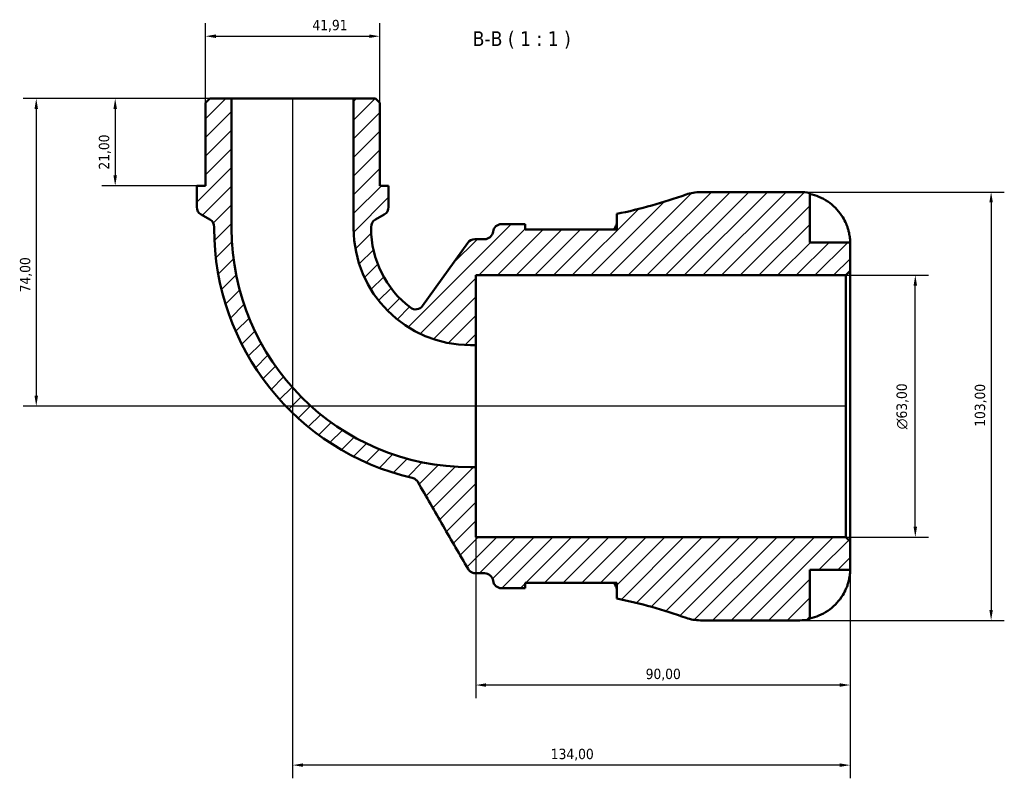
# Model space of a CAD drawing. Header units: millimetres. Extents: x 0 to 902, y 0 to 825.
# Tile 4 of 6: x 267 to 504, y 643 to 825. Entities that reach past the tile are written whole.
import ezdxf

# ---------------------------------------------------------------- set-up
doc = ezdxf.new("R2010")
doc.units = ezdxf.units.MM
for name, color, linetype, lineweight in [('Dimension (ISO)', 7, 'Continuous', 25), ('Hatch (ISO)', 7, 'Continuous', 18), ('Symbol (ISO)', 7, 'Continuous', 25), ('Visible (ISO)', 7, 'Continuous', 50)]:
    doc.layers.add(name, color=color, linetype=linetype, lineweight=lineweight)
doc.styles.add('Label Text (ISO)', font='tahoma.ttf')
doc.styles.add('Note Text (ISO)', font='tahoma.ttf')
doc.dimstyles.new('Default (ISO)', dxfattribs={"dimtxt": 2.5, "dimasz": 2.5, "dimexe": 3.175, "dimexo": 0, "dimgap": 0.762, "dimtad": 1, "dimrnd": 1e-08, "dimzin": 0, "dimtxsty": 'Note Text (ISO)', "dimcen": 0.09, "dimdle": 10, "dimclrd": 256, "dimclre": 256, "dimclrt": 256, "dimazin": 0, "dimtfac": 1.402080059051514, "dimtmove": 0, "dimatfit": 3, "dimfxl": 1, "dimtolj": 1, "dimtzin": 0, "dimlwd": -1, "dimlwe": -1, "dimarcsym": 0})

# ---------------------------------------------------------------- blocks, each defined once
blk = doc.blocks.new('*D7')
at = {"layer": 'Defpoints', "color": 0, "transparency": 16777216}
for p in [(318.4042381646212, 806.4454995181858), (290.4225162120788, 785.4454995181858), (310.0222381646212, 785.4454995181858)]:
    blk.add_point(p, dxfattribs=at)
at = {"layer": 'Dimension (ISO)', "transparency": 16777216}
for p, q in [((318.4042381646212, 806.4454995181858), (287.2475162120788, 806.4454995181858)), ((290.4225162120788, 803.9454995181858), (290.4225162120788, 787.9454995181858)), ((310.0222381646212, 785.4454995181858), (287.2475162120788, 785.4454995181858))]:
    blk.add_line(p, q, dxfattribs=at)
for points in [[(290.0058495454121, 803.9454995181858), (290.8391828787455, 803.9454995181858), (290.4225162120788, 806.4454995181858)], [(290.0058495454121, 787.9454995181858), (290.8391828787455, 787.9454995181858), (290.4225162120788, 785.4454995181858)]]:
    blk.add_solid(points, dxfattribs=at)
at = {"layer": 'Dimension (ISO)', "color": 232, "true_color": 0xca0064, "transparency": 16777216, "insert": (286.4872455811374, 789.3320005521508), "char_height": 2.5, "attachment_point": 1, "rotation": 90, "style": 'Note Text (ISO)'}
blk.add_mtext('\\A1;21,00', dxfattribs=at)
blk = doc.blocks.new('*D8')
at = {"layer": 'Defpoints', "color": 0, "transparency": 16777216}
for p in [(466.0427381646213, 763.9454995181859), (482.7342420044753, 763.9454995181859), (466.0427381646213, 700.9454995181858)]:
    blk.add_point(p, dxfattribs=at)
at = {"layer": 'Dimension (ISO)', "transparency": 16777216}
for p, q in [((466.0427381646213, 763.9454995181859), (485.9092420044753, 763.9454995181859)), ((482.7342420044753, 703.4454995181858), (482.7342420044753, 761.4454995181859)), ((466.0427381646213, 700.9454995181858), (485.9092420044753, 700.9454995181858))]:
    blk.add_line(p, q, dxfattribs=at)
for points in [[(482.3175753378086, 761.4454995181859), (483.150908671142, 761.4454995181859), (482.7342420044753, 763.9454995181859)], [(482.3175753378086, 703.4454995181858), (483.150908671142, 703.4454995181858), (482.7342420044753, 700.9454995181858)]]:
    blk.add_solid(points, dxfattribs=at)
at = {"layer": 'Dimension (ISO)', "color": 232, "true_color": 0xca0064, "transparency": 16777216, "insert": (478.2107440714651, 726.8902991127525), "char_height": 2.5, "attachment_point": 1, "rotation": 90, "style": 'Note Text (ISO)'}
blk.add_mtext('\\A1;\\fAIGDT|b0|i0;\\H2.5000;\\ln\\fTahoma|b0|i0;\\H2.5000;63,00', dxfattribs=at)
blk = doc.blocks.new('*D9')
at = {"layer": 'Defpoints', "color": 0, "transparency": 16777216}
for p in [(377.0727381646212, 717.7769995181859), (467.0727381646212, 699.9154995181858), (377.0727381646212, 665.3889473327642)]:
    blk.add_point(p, dxfattribs=at)
at = {"layer": 'Dimension (ISO)', "transparency": 16777216}
for p, q in [((377.0727381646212, 717.7769995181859), (377.0727381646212, 662.2139473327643)), ((467.0727381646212, 699.9154995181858), (467.0727381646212, 662.2139473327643)), ((464.5727381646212, 665.3889473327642), (379.5727381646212, 665.3889473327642))]:
    blk.add_line(p, q, dxfattribs=at)
for points in [[(379.5727381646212, 665.8056139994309), (379.5727381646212, 664.9722806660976), (377.0727381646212, 665.3889473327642)], [(464.5727381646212, 665.8056139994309), (464.5727381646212, 664.9722806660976), (467.0727381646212, 665.3889473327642)]]:
    blk.add_solid(points, dxfattribs=at)
at = {"layer": 'Dimension (ISO)', "color": 232, "true_color": 0xca0064, "transparency": 16777216, "insert": (417.9239806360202, 669.3225389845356), "char_height": 2.5, "attachment_point": 1, "style": 'Note Text (ISO)'}
blk.add_mtext('\\A1;90,00', dxfattribs=at)
blk = doc.blocks.new('*D10')
at = {"layer": 'Defpoints', "color": 0, "transparency": 16777216}
for p in [(454.9477381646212, 783.9454995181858), (454.9477381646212, 680.9454995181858), (500.9477381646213, 680.9454995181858)]:
    blk.add_point(p, dxfattribs=at)
at = {"layer": 'Dimension (ISO)', "transparency": 16777216}
for p, q in [((454.9477381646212, 783.9454995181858), (504.1227381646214, 783.9454995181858)), ((500.9477381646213, 781.4454995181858), (500.9477381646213, 683.4454995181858)), ((454.9477381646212, 680.9454995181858), (504.1227381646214, 680.9454995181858))]:
    blk.add_line(p, q, dxfattribs=at)
for points in [[(500.5310714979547, 781.4454995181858), (501.364404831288, 781.4454995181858), (500.9477381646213, 783.9454995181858)], [(500.5310714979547, 683.4454995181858), (501.364404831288, 683.4454995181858), (500.9477381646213, 680.9454995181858)]]:
    blk.add_solid(points, dxfattribs=at)
at = {"layer": 'Dimension (ISO)', "color": 232, "true_color": 0xca0064, "transparency": 16777216, "insert": (497.01246753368, 727.4916714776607), "char_height": 2.5, "attachment_point": 1, "rotation": 90, "style": 'Note Text (ISO)'}
blk.add_mtext('\\A1;103,00', dxfattribs=at)
blk = doc.blocks.new('*D11')
at = {"layer": 'Defpoints', "color": 0, "transparency": 16777216}
for p in [(333.0727381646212, 806.4454995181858), (467.0727381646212, 699.9154995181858), (333.0727381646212, 646.1331177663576)]:
    blk.add_point(p, dxfattribs=at)
at = {"layer": 'Dimension (ISO)', "transparency": 16777216}
for p, q in [((333.0727381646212, 806.4454995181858), (333.0727381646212, 642.9581177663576)), ((467.0727381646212, 699.9154995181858), (467.0727381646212, 642.9581177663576)), ((464.5727381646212, 646.1331177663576), (335.5727381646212, 646.1331177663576))]:
    blk.add_line(p, q, dxfattribs=at)
for points in [[(335.5727381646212, 646.5497844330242), (335.5727381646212, 645.716451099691), (333.0727381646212, 646.1331177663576)], [(464.5727381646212, 646.5497844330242), (464.5727381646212, 645.716451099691), (467.0727381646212, 646.1331177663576)]]:
    blk.add_solid(points, dxfattribs=at)
at = {"layer": 'Dimension (ISO)', "color": 232, "true_color": 0xca0064, "transparency": 16777216, "insert": (395.1189101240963, 650.0683883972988), "char_height": 2.5, "attachment_point": 1, "style": 'Note Text (ISO)'}
blk.add_mtext('\\A1;134,00', dxfattribs=at)
blk = doc.blocks.new('*D12')
at = {"layer": 'Defpoints', "color": 0, "transparency": 16777216}
for p in [(354.0277381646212, 821.4154995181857), (312.1177381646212, 805.4154995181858), (354.0277381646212, 805.4154995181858)]:
    blk.add_point(p, dxfattribs=at)
at = {"layer": 'Dimension (ISO)', "transparency": 16777216}
for p, q in [((312.1177381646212, 805.4154995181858), (312.1177381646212, 824.5904995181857)), ((354.0277381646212, 805.4154995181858), (354.0277381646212, 824.5904995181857)), ((314.6177381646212, 821.4154995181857), (351.5277381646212, 821.4154995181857))]:
    blk.add_line(p, q, dxfattribs=at)
for points in [[(314.6177381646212, 821.8321661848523), (314.6177381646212, 820.9988328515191), (312.1177381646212, 821.4154995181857)], [(351.5277381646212, 821.8321661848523), (351.5277381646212, 820.9988328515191), (354.0277381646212, 821.4154995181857)]]:
    blk.add_solid(points, dxfattribs=at)
at = {"layer": 'Dimension (ISO)', "color": 232, "true_color": 0xca0064, "transparency": 16777216, "insert": (337.8229920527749, 825.3490911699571), "char_height": 2.5, "attachment_point": 1, "style": 'Note Text (ISO)'}
blk.add_mtext('\\A1;41,91', dxfattribs=at)
blk = doc.blocks.new('*D13')
at = {"layer": 'Defpoints', "color": 0, "transparency": 16777216}
for p in [(318.4042381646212, 806.4454995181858), (271.44872214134, 732.4454995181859), (466.0427381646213, 732.4454995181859)]:
    blk.add_point(p, dxfattribs=at)
at = {"layer": 'Dimension (ISO)', "transparency": 16777216}
for p, q in [((318.4042381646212, 806.4454995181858), (268.27372214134, 806.4454995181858)), ((271.44872214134, 803.9454995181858), (271.44872214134, 734.9454995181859)), ((466.0427381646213, 732.4454995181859), (268.27372214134, 732.4454995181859))]:
    blk.add_line(p, q, dxfattribs=at)
for points in [[(271.0320554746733, 803.9454995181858), (271.8653888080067, 803.9454995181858), (271.44872214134, 806.4454995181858)], [(271.0320554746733, 734.9454995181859), (271.8653888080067, 734.9454995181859), (271.44872214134, 732.4454995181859)]]:
    blk.add_solid(points, dxfattribs=at)
at = {"layer": 'Dimension (ISO)', "color": 232, "true_color": 0xca0064, "transparency": 16777216, "insert": (267.5151304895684, 759.8236056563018), "char_height": 2.5, "attachment_point": 1, "rotation": 90, "style": 'Note Text (ISO)'}
blk.add_mtext('\\A1;74,00', dxfattribs=at)

msp = doc.modelspace()

# ---------------------------------------------------------------- hatches: boundary and pattern name
at = {"layer": 'Hatch (ISO)'}
h = msp.add_hatch(dxfattribs=at)
h.set_pattern_fill('ANSI31', color=256, scale=25.4, style=0)
h.set_pattern_definition([(45, (0, 0), (-2.245064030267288, 2.245064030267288), [])])
edge = h.paths.add_edge_path()
edge.add_ellipse((431.09932338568, 691.2454995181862), major_axis=(-3.473358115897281, -9.696689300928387), ratio=1, start_angle=0, end_angle=19.70754508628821)
edge.add_line((431.0993233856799, 680.9454995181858), (454.9477381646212, 680.9454995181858))
edge.add_ellipse((454.9477381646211, 693.0704995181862), major_axis=(5.329070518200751e-14, -12.1250000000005), ratio=1, start_angle=0, end_angle=11.53695903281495)
edge.add_line((457.3727381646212, 681.1904742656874), (457.3727381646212, 693.0704995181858))
edge.add_line((457.3727381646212, 693.0704995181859), (467.0727381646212, 693.0704995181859))
edge.add_line((467.0727381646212, 693.0704995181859), (467.0727381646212, 699.9154995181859))
edge.add_line((467.0727381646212, 699.9154995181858), (466.0427381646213, 700.9454995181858))
edge.add_line((466.0427381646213, 700.9454995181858), (377.0727381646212, 700.9454995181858))
edge.add_line((377.0727381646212, 700.9454995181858), (377.0727381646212, 717.7769995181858))
edge.add_line((377.0727381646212, 717.7769995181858), (375.8252381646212, 717.7769995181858))
edge.add_ellipse((375.8252381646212, 775.1979995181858), major_axis=(0, -57.42100000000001), ratio=1, start_angle=270, end_angle=360, ccw=False)
edge.add_line((318.4042381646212, 775.1979995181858), (318.4042381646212, 806.4454995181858))
edge.add_line((318.4042381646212, 806.4454995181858), (313.1477381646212, 806.4454995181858))
edge.add_line((313.1477381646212, 806.4454995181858), (312.1177381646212, 805.4154995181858))
edge.add_line((312.1177381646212, 805.4154995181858), (312.1177381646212, 785.4454995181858))
edge.add_line((312.1177381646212, 785.4454995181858), (310.0222381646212, 785.4454995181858))
edge.add_line((310.0222381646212, 785.4454995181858), (310.0222381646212, 780.3348410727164))
edge.add_ellipse((312.0822381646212, 780.3348410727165), major_axis=(-2.060000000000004, -1.77635683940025e-14), ratio=1, start_angle=1.235166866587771e-13, end_angle=59.99999999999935)
edge.add_line((311.0522381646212, 778.5508287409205), (313.1832381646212, 777.3204953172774))
edge.add_ellipse((312.1532381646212, 775.5364829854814), major_axis=(1.030000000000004, 1.784012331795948), ratio=1, start_angle=300.0000000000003, end_angle=359.9999999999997, ccw=False)
edge.add_line((314.2132381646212, 775.5364829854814), (314.2132381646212, 775.1979995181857))
edge.add_ellipse((375.8252381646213, 775.1979995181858), major_axis=(-61.61200000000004, -2.664535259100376e-14), ratio=1, start_angle=8.259571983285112e-15, end_angle=76.8804727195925)
edge.add_spline(control_points=[(361.8403467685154, 715.1941550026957), (361.9838626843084, 715.1607062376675), (362.12337605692, 715.1119541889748), (362.3896028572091, 714.9855190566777), (362.5155494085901, 714.9082001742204), (362.8444390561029, 714.6541156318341), (363.0226523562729, 714.4502286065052), (363.1567736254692, 714.2179237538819)], knot_values=[-0.1688901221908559, -0.1688901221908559, -0.1688901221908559, -0.1688901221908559, -0.1246814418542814, -0.1246814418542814, -0.08047276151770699, -0.08047276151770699, 0, 0, 0, 0], degree=3, periodic=0)
edge.add_line((363.1567736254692, 714.2179237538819), (375.230567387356, 693.3054995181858))
edge.add_spline(control_points=[(375.2305673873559, 693.3054995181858), (375.3437400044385, 693.1094787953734), (375.488449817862, 692.9334439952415), (375.8292896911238, 692.6355231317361), (376.0231011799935, 692.5156636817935), (376.4806591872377, 692.327893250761), (376.7463371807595, 692.2754995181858), (377.0145797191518, 692.2754995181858)], knot_values=[-0.2162799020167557, -0.2162799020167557, -0.2162799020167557, -0.2162799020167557, -0.1483763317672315, -0.1483763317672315, -0.08047276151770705, -0.08047276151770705, 0, 0, 0, 0], degree=3, periodic=0)
edge.add_line((377.0145797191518, 692.2754995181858), (379.1975523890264, 692.2754995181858))
edge.add_ellipse((379.1975523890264, 690.2154995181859), major_axis=(8.881784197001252e-15, 2.060000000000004), ratio=1, start_angle=277.18075578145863, end_angle=360, ccw=False)
edge.add_ellipse((383.2852381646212, 690.7304995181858), major_axis=(-2.043842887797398, -0.257499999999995), ratio=1, start_angle=2.470333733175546e-13, end_angle=82.81924421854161)
edge.add_line((383.2852381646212, 688.6704995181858), (386.6252381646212, 688.6704995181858))
edge.add_ellipse((386.6252381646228, 567.0857175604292), major_axis=(-1.527666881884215e-12, 121.5847819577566), ratio=1, start_angle=358.907831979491, end_angle=360, ccw=False)
edge.add_line((388.9427381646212, 688.6484108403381), (388.9427381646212, 689.9304995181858))
edge.add_line((388.9427381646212, 689.9304995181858), (410.9927381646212, 689.9304995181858))
edge.add_line((410.9927381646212, 689.9304995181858), (410.9927381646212, 686.2036597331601))
edge.add_ellipse((386.6252381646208, 567.0857175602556), major_axis=(24.36750000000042, 119.1179421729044), ratio=1, start_angle=351.8537243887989, end_angle=360, ccw=False)
edge = h.paths.add_edge_path()
edge.add_ellipse((431.09932338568, 773.6454995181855), major_axis=(-7.105427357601e-14, 10.30000000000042), ratio=1, start_angle=0, end_angle=19.70754508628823)
edge.add_ellipse((386.625238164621, 897.805281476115), major_axis=(41.00072710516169, -114.4630926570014), ratio=1, start_angle=351.85372438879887, end_angle=360, ccw=False)
edge.add_line((410.9927381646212, 778.6873393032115), (410.9927381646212, 774.9604995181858))
edge.add_line((410.9927381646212, 774.9604995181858), (388.9427381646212, 774.9604995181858))
edge.add_line((388.9427381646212, 774.9604995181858), (388.9427381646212, 776.2425881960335))
edge.add_ellipse((386.6252381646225, 897.8052814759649), major_axis=(2.317499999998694, -121.5626932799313), ratio=1, start_angle=358.9078319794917, end_angle=360, ccw=False)
edge.add_line((386.6252381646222, 776.2204995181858), (383.2852381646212, 776.2204995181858))
edge.add_ellipse((383.2852381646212, 774.1604995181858), major_axis=(-2.664535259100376e-14, 2.060000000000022), ratio=1, start_angle=0, end_angle=82.8192442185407)
edge.add_ellipse((379.1975523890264, 774.6754995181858), major_axis=(2.043842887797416, -0.2575000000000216), ratio=1, start_angle=277.18075578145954, end_angle=360, ccw=False)
edge.add_line((379.1975523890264, 772.6154995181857), (376.8822780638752, 772.6154995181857))
edge.add_ellipse((376.8822780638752, 770.5554995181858), major_axis=(0, 2.060000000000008), ratio=1, start_angle=0, end_angle=54.32709197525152)
edge.add_line((375.2088177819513, 771.7568032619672), (364.3206833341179, 756.5892316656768))
edge.add_ellipse((362.6472230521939, 757.7905354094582), major_axis=(1.673460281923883, -1.201303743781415), ratio=1, start_angle=268.5460048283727, end_angle=359.99999999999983, ccw=False)
edge.add_ellipse((375.8252381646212, 775.1979995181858), major_axis=(-14.42139491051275, -19.0499033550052), ratio=1, start_angle=307.12690319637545, end_angle=360, ccw=False)
edge.add_line((351.9322381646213, 775.1979995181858), (351.9322381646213, 775.5364829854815))
edge.add_ellipse((353.9922381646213, 775.5364829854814), major_axis=(-2.060000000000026, 8.881784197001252e-15), ratio=1, start_angle=300.00000000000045, end_angle=360, ccw=False)
edge.add_line((352.9622381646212, 777.3204953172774), (355.0932381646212, 778.5508287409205))
edge.add_ellipse((354.0632381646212, 780.3348410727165), major_axis=(1.030000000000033, -1.784012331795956), ratio=1, start_angle=0, end_angle=59.99999999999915)
edge.add_line((356.1232381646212, 780.3348410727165), (356.1232381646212, 785.4454995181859))
edge.add_line((356.1232381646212, 785.4454995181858), (354.0277381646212, 785.4454995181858))
edge.add_line((354.0277381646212, 785.4454995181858), (354.0277381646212, 805.4154995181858))
edge.add_line((354.0277381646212, 805.4154995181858), (352.9977381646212, 806.4454995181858))
edge.add_line((352.9977381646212, 806.4454995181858), (347.7412381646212, 806.4454995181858))
edge.add_line((347.7412381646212, 806.4454995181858), (347.7412381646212, 775.1979995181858))
edge.add_ellipse((375.8252381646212, 775.1979995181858), major_axis=(-28.08400000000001, -8.881784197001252e-15), ratio=1, start_angle=0, end_angle=90)
edge.add_line((375.8252381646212, 747.1139995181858), (377.0727381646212, 747.1139995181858))
edge.add_line((377.0727381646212, 747.1139995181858), (377.0727381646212, 763.9454995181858))
edge.add_line((377.0727381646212, 763.9454995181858), (466.0427381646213, 763.9454995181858))
edge.add_line((466.0427381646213, 763.9454995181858), (467.0727381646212, 764.9754995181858))
edge.add_line((467.0727381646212, 764.9754995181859), (467.0727381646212, 771.8204995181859))
edge.add_line((467.0727381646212, 771.8204995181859), (457.3727381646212, 771.8204995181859))
edge.add_line((457.3727381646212, 771.8204995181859), (457.3727381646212, 783.7005247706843))
edge.add_ellipse((454.9477381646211, 771.8204995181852), major_axis=(2.42500000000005, 11.88002525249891), ratio=1, start_angle=3.934706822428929e-15, end_angle=11.53695903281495)
edge.add_line((454.9477381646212, 783.9454995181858), (431.0993233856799, 783.9454995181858))

# ---------------------------------------------------------------- linework, layer by layer
at = {"layer": 'Visible (ISO)'}
for p, q in [((313.1477381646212, 806.4454995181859), (312.1177381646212, 805.4154995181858)), ((312.1177381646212, 805.4154995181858), (312.1177381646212, 785.4454995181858)), ((318.4042381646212, 806.4454995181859), (313.1477381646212, 806.4454995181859)), ((318.4042381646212, 775.1979995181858), (318.4042381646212, 806.4454995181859)), ((347.7412381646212, 806.4454995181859), (318.4042381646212, 806.4454995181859)), ((352.9977381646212, 806.4454995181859), (347.7412381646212, 806.4454995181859)), ((347.7412381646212, 806.4454995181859), (347.7412381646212, 775.1979995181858)), ((354.0277381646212, 805.4154995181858), (352.9977381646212, 806.4454995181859)), ((354.0277381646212, 785.4454995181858), (354.0277381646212, 805.4154995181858)), ((312.1177381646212, 785.4454995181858), (310.0222381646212, 785.4454995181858)), ((310.0222381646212, 785.4454995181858), (310.0222381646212, 780.3348410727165)), ((356.1232381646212, 785.4454995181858), (354.0277381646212, 785.4454995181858)), ((356.1232381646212, 780.3348410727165), (356.1232381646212, 785.4454995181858)), ((454.9477381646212, 783.9454995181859), (431.0993233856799, 783.9454995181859)), ((457.3727381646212, 771.8204995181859), (457.3727381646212, 783.7005247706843)), ((410.9927381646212, 778.6873393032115), (410.9927381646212, 774.9604995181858)), ((311.0522381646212, 778.5508287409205), (313.1832381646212, 777.3204953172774)), ((352.9622381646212, 777.3204953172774), (355.0932381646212, 778.5508287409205)), ((386.6252381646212, 776.2204995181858), (383.2852381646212, 776.2204995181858)), ((388.9427381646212, 774.9604995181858), (388.9427381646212, 776.2425881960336)), ((314.2132381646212, 775.5364829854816), (314.2132381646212, 775.1979995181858)), ((351.9322381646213, 775.1979995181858), (351.9322381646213, 775.5364829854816)), ((410.9927381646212, 774.9604995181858), (388.9427381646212, 774.9604995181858)), ((375.2088177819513, 771.7568032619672), (364.3206833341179, 756.5892316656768)), ((379.1975523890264, 772.6154995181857), (376.8822780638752, 772.6154995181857)), ((467.0727381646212, 771.8204995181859), (457.3727381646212, 771.8204995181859)), ((467.0727381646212, 764.9754995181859), (467.0727381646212, 771.8204995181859)), ((466.0427381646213, 763.9454995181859), (467.0727381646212, 764.9754995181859)), ((467.0727381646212, 699.9154995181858), (467.0727381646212, 764.9754995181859)), ((377.0727381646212, 747.1139995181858), (377.0727381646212, 763.9454995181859)), ((377.0727381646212, 763.9454995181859), (466.0427381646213, 763.9454995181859)), ((466.0427381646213, 763.9454995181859), (466.0427381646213, 700.9454995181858)), ((375.8252381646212, 747.1139995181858), (377.0727381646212, 747.1139995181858)), ((377.0727381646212, 717.7769995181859), (377.0727381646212, 747.1139995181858)), ((377.0727381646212, 717.7769995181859), (375.8252381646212, 717.7769995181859)), ((377.0727381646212, 700.9454995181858), (377.0727381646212, 717.7769995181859)), ((466.0427381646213, 700.9454995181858), (377.0727381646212, 700.9454995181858)), ((467.0727381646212, 699.9154995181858), (466.0427381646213, 700.9454995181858)), ((467.0727381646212, 693.0704995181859), (467.0727381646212, 699.9154995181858)), ((377.0145797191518, 692.2754995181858), (379.1975523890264, 692.2754995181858)), ((457.3727381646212, 681.1904742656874), (457.3727381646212, 693.0704995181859)), ((457.3727381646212, 693.0704995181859), (467.0727381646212, 693.0704995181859)), ((383.2852381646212, 688.6704995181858), (386.6252381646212, 688.6704995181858)), ((388.9427381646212, 688.6484108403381), (388.9427381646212, 689.9304995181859)), ((388.9427381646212, 689.9304995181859), (410.9927381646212, 689.9304995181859)), ((410.9927381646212, 689.9304995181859), (410.9927381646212, 686.2036597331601)), ((431.0993233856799, 680.9454995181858), (454.9477381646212, 680.9454995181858))]:
    msp.add_line(p, q, dxfattribs=at)
for centre, radius, start, end in [((386.625238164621, 897.8052814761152), 121.5847819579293, 281.5612694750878, 289.7075450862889), ((431.09932338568, 773.6454995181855), 10.30000000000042, 90.0000000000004, 109.7075450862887), ((454.9477381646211, 771.8204995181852), 12.1250000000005, 78.46304096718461, 89.99999999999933), ((312.0822381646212, 780.3348410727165), 2.060000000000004, 180, 239.9999999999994), ((354.0632381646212, 780.3348410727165), 2.060000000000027, 299.9999999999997, 0), ((312.1532381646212, 775.5364829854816), 2.060000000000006, 0, 60.00000000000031), ((353.9922381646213, 775.5364829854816), 2.060000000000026, 119.9999999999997, 180), ((383.2852381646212, 774.1604995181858), 2.060000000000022, 90, 172.8192442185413), ((386.6252381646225, 897.8052814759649), 121.5847819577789, 269.9999999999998, 271.0921680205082), ((375.8252381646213, 775.1979995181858), 61.61200000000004, 180, 256.8804727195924), ((375.8252381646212, 775.1979995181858), 57.42100000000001, 180, 270), ((375.8252381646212, 775.1979995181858), 28.08400000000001, 180, 270), ((375.8252381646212, 775.1979995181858), 23.89300000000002, 180, 232.8730968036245), ((379.1975523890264, 774.6754995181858), 2.060000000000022, 270.000000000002, 352.8192442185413), ((376.8822780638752, 770.5554995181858), 2.060000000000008, 90, 144.3270919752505), ((362.6472230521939, 757.7905354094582), 2.06, 232.8730968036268, 324.3270919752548), ((379.1975523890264, 690.2154995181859), 2.060000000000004, 7.18075578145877, 90), ((383.2852381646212, 690.7304995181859), 2.060000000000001, 187.1807557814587, 270), ((386.6252381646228, 567.0857175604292), 121.5847819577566, 88.90783197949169, 90.00000000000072), ((386.6252381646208, 567.0857175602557), 121.5847819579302, 70.29245491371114, 78.4387305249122), ((431.09932338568, 691.2454995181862), 10.30000000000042, 250.2924549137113, 269.9999999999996), ((454.9477381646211, 693.0704995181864), 12.1250000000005, 270.0000000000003, 281.5369590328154)]:
    msp.add_arc(centre, radius, start, end, dxfattribs=at)
for points, knots in [([(457.3727381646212, 783.4705435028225), (458.1492861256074, 783.3113168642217), (458.9077271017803, 783.0718408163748), (460.2705948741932, 782.5059367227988), (460.9972212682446, 782.1239590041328), (462.3534050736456, 781.2151003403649), (462.9829718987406, 780.6882334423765), (464.0420947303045, 779.6260894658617), (464.5688324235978, 778.9925917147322), (465.3762518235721, 777.7799675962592), (465.6866103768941, 777.220410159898), (465.9409589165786, 776.6704995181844)], [0.2300371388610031, 0.2300371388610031, 0.2300371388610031, 0.2300371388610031, 0.4481544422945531, 0.4481544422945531, 0.6727436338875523, 0.6727436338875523, 0.8973328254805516, 0.8973328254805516, 1.122732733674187, 1.122732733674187, 1.298148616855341, 1.298148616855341, 1.298148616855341, 1.298148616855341]), ([(410.2612271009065, 774.9600874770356), (410.4843347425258, 775.2516899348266), (410.6602694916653, 775.5295463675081), (410.9213053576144, 776.073813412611), (410.9927381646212, 776.3335843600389), (410.9927381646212, 776.5613486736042)], [-0.6151063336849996, -0.6151063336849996, -0.6151063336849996, -0.6151063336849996, -0.408908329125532, -0.408908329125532, -0.1795969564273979, -0.1795969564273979, -0.1795969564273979, -0.1795969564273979]), ([(465.9409589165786, 776.6704995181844), (466.0353206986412, 776.4664859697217), (466.1245719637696, 776.2601211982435), (466.2986657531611, 775.8276389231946), (466.3821499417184, 775.6022013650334), (466.5549985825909, 775.0924335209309), (466.6389179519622, 774.8111615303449), (466.8406302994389, 774.0395604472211), (466.9255593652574, 773.5808732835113), (467.0358672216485, 772.7655111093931), (467.0565727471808, 772.4284967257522), (467.0749767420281, 771.9480410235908), (467.0727381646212, 771.8204995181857), (467.0727381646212, 771.8204995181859)], [-0.7851646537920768, -0.7851646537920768, -0.7851646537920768, -0.7851646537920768, -0.7167420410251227, -0.7167420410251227, -0.6425931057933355, -0.6425931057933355, -0.54817339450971, -0.54817339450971, -0.3758449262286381, -0.3758449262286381, -0.192659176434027, -0.192659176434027, 0, 0, 0, 0]), ([(361.8403467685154, 715.1941550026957), (361.9838626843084, 715.1607062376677), (362.12337605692, 715.1119541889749), (362.3896028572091, 714.9855190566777), (362.5155494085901, 714.9082001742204), (362.8444390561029, 714.6541156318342), (363.0226523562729, 714.4502286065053), (363.1567736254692, 714.2179237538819)], [-0.1688901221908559, -0.1688901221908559, -0.1688901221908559, -0.1688901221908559, -0.1246814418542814, -0.1246814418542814, -0.08047276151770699, -0.08047276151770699, 0, 0, 0, 0]), ([(363.1567736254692, 714.2179237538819), (365.1930251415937, 710.6910326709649), (367.2292766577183, 707.1641415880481), (371.2538745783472, 700.1933335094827), (373.2422209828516, 696.7494165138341), (375.2305673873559, 693.3054995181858)], [-2.533692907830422, -2.533692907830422, -2.533692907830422, -2.533692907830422, -1.31194199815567, -1.31194199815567, -0.1189341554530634, -0.1189341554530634, -0.1189341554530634, -0.1189341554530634]), ([(375.2305673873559, 693.3054995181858), (375.3437400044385, 693.1094787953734), (375.488449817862, 692.9334439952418), (375.8292896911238, 692.6355231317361), (376.0231011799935, 692.5156636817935), (376.4806591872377, 692.327893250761), (376.7463371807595, 692.2754995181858), (377.0145797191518, 692.2754995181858)], [-0.2162799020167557, -0.2162799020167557, -0.2162799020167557, -0.2162799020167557, -0.1483763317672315, -0.1483763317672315, -0.08047276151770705, -0.08047276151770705, 0, 0, 0, 0]), ([(467.0727381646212, 693.0704995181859), (467.0727381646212, 693.0704995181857), (467.0732475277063, 693.0118519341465), (467.0688718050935, 692.7687971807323), (467.0633002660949, 692.5737765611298), (467.0185953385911, 691.9855259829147), (466.9694836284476, 691.5568858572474), (466.8054372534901, 690.7202091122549), (466.7177987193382, 690.3561859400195), (466.5224155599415, 689.6963560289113), (466.4268986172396, 689.4108121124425), (466.2089405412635, 688.8303472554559), (466.0867647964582, 688.5375859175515), (465.9497466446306, 688.2395279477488), (465.945358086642, 688.2300106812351), (465.9409589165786, 688.2204995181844)], [-3.37535925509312, -3.37535925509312, -3.37535925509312, -3.37535925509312, -3.244720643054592, -3.244720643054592, -3.100812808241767, -3.100812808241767, -2.913185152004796, -2.913185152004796, -2.785408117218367, -2.785408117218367, -2.690943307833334, -2.690943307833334, -2.594272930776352, -2.594272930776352, -2.591082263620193, -2.591082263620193, -2.591082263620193, -2.591082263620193]), ([(410.9927381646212, 688.3296503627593), (410.9927381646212, 688.3828665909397), (410.9888347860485, 688.437854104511), (410.9474364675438, 688.7408813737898), (410.8416105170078, 689.0179699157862), (410.5605837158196, 689.5140232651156), (410.4233513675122, 689.7188058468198), (410.2612041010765, 689.9309059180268)], [-3.95948137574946, -3.95948137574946, -3.95948137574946, -3.95948137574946, -3.906055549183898, -3.906055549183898, -3.67399368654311, -3.67399368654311, -3.523857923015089, -3.523857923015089, -3.523857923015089, -3.523857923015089]), ([(465.9409589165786, 688.2204995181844), (465.6866103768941, 687.6705888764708), (465.3762518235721, 687.1110314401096), (464.5688324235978, 685.8984073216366), (464.0420947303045, 685.2649095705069), (462.9829718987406, 684.2027655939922), (462.3534050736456, 683.675898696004), (460.9972212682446, 682.7670400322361), (460.2705948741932, 682.3850623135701), (458.9077271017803, 681.819158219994), (458.1492861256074, 681.579682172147), (457.3727381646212, 681.4204555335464)], [5.914314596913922, 5.914314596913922, 5.914314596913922, 5.914314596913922, 6.089730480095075, 6.089730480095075, 6.31513038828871, 6.31513038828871, 6.53971957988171, 6.53971957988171, 6.764308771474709, 6.764308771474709, 6.982426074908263, 6.982426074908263, 6.982426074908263, 6.982426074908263])]:
    msp.add_open_spline(points, degree=3, knots=knots, dxfattribs=at)

# ---------------------------------------------------------------- texts
at = {"layer": 'Symbol (ISO)', "insert": (376.3450965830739, 818.4454996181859), "char_height": 3.499999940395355, "attachment_point": 7, "style": 'Label Text (ISO)'}
msp.add_mtext('B-B ( 1 : 1 )', dxfattribs=at)

# ---------------------------------------------------------------- dimensions: what is measured, and where the dimension line sits
at = {"layer": 'Dimension (ISO)'}
for base, p1, p2, angle, picture, middle in [((354.0277381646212, 821.4154995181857), (312.1177381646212, 805.4154995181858), (354.0277381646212, 805.4154995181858), 180, '*D12', (341.9247381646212, 821.4154995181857)), ((271.44872214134, 732.4454995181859), (318.4042381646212, 806.4454995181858), (466.0427381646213, 732.4454995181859), 270, '*D13', (271.4487221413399, 763.9454995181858)), ((290.4225162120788, 785.4454995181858), (318.4042381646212, 806.4454995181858), (310.0222381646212, 785.4454995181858), 270, '*D7', (290.4225162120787, 793.4454995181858)), ((333.0727381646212, 646.1331177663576), (467.0727381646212, 699.9154995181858), (333.0727381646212, 806.4454995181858), 180, '*D11', (400.0727381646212, 646.1331177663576)), ((500.9477381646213, 680.9454995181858), (454.9477381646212, 783.9454995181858), (454.9477381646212, 680.9454995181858), 90, '*D10', (500.9477381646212, 732.4454995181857)), ((377.0727381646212, 665.3889473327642), (467.0727381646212, 699.9154995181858), (377.0727381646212, 717.7769995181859), 180, '*D9', (422.0727381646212, 665.3889473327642))]:
    dim = msp.add_linear_dim(base=base, p1=p1, p2=p2, angle=angle, dimstyle='Default (ISO)', override={"dimdec": 2, "dimtp": 0, "dimtm": -0, "dimtdec": 2, "dimtofl": 0, "dimatfit": 1}, dxfattribs=at)
    dim.commit()
    dim.dimension.update_dxf_attribs({"geometry": picture, "text_midpoint": middle, "dimtype": 160})
dim = msp.add_linear_dim(base=(482.7342420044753, 763.9454995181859), p1=(466.0427381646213, 700.9454995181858), p2=(466.0427381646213, 763.9454995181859), angle=90, text='\\fAIGDT|b0|i0;\\H2.5000;\\ln\\fTahoma|b0|i0;\\H2.5000;<>', dimstyle='Default (ISO)', override={"dimdec": 2, "dimtp": 0, "dimtm": -0, "dimtdec": 2, "dimtofl": 0, "dimatfit": 1}, dxfattribs=at)
dim.commit()
dim.dimension.update_dxf_attribs({"geometry": '*D8', "text_midpoint": (482.7342420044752, 732.4454995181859), "dimtype": 160})

doc.saveas('drawing.dxf')
